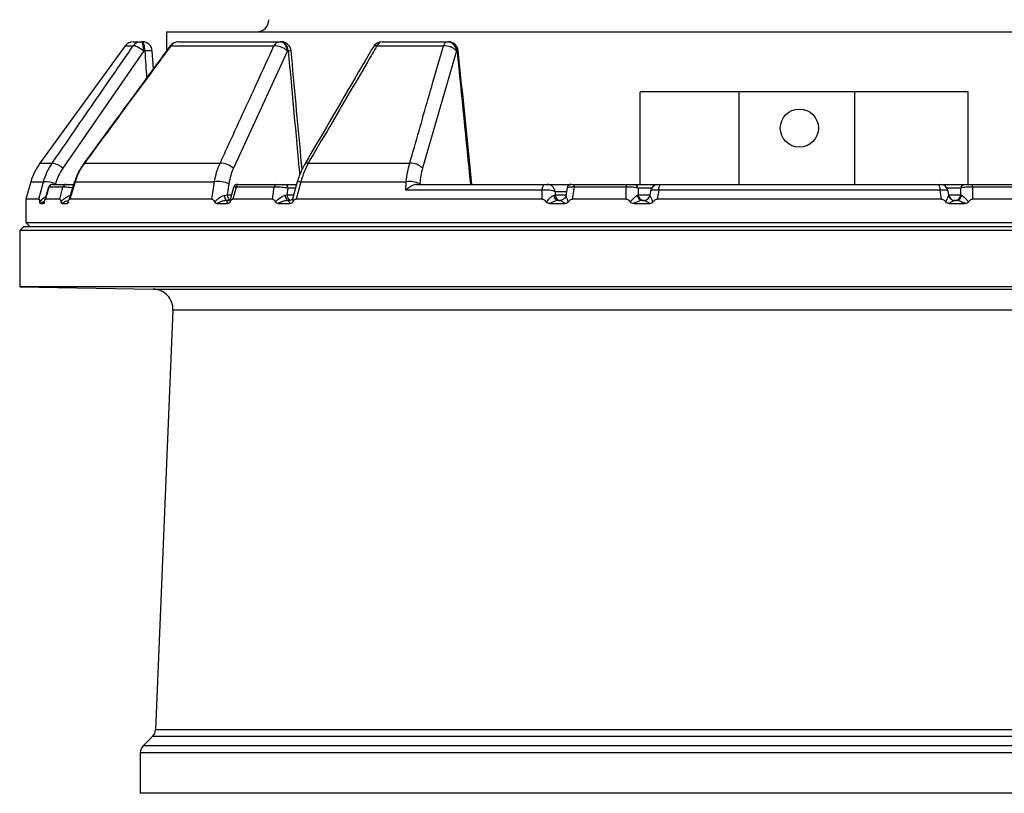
# Model space of a CAD drawing. Header units: millimetres. Extents: x 1358 to 2588, y 328 to 3881.
# Tile 3 of 8: x 1585 to 2075, y 1520 to 1905. Entities that reach past the tile are written whole.
import ezdxf

# ---------------------------------------------------------------- set-up
doc = ezdxf.new("R2010")
doc.units = ezdxf.units.MM

msp = doc.modelspace()

# ---------------------------------------------------------------- linework, layer by layer
at = {"color": 7, "linetype": 'Continuous', "lineweight": 25}
for p, q in [((1657.68, 1899.23), (1657.68, 1889.56)), ((1657.68, 1899.23), (1972.68, 1899.23)), ((1972.68, 1899.23), (2287.68, 1899.23)), ((1637.18, 1892.17), (1594.74, 1833.75)), ((1641.23, 1894.23), (1645.13, 1894.23)), ((1645.13, 1894.23), (1645.68, 1894.23)), ((1659.89, 1892.17), (1711.21, 1892.17)), ((1663.66, 1894.23), (1714.37, 1894.23)), ((1714.37, 1894.23), (1714.77, 1894.23)), ((1762.45, 1892.17), (1795.56, 1892.17)), ((1764.99, 1894.23), (1797.69, 1894.23)), ((1797.69, 1894.23), (1797.98, 1894.23)), ((1646.42, 1889.67), (1606.09, 1831.25)), ((1646.97, 1889.67), (1646.42, 1889.67)), ((1651.24, 1880.81), (1650.67, 1889.55)), ((1717.89, 1889.67), (1691.01, 1831.25)), ((1718.29, 1889.67), (1717.89, 1889.67)), ((1802.01, 1889.67), (1785.14, 1831.25)), ((1802.29, 1889.67), (1802.01, 1889.67)), ((1893.44, 1823.23), (1893.44, 1869.23)), ((1942.68, 1869.23), (1893.44, 1869.23)), ((1942.68, 1823.23), (1942.68, 1869.23)), ((2056.67, 1869.23), (1942.68, 1869.23)), ((2000.11, 1869.23), (2000.11, 1823.23)), ((2056.67, 1823.23), (2056.67, 1869.23)), ((1616.87, 1833.75), (1684.4, 1833.75)), ((1728.27, 1833.75), (1778.76, 1833.75)), ((1590.22, 1824.55), (1587.68, 1815.89)), ((1594.23, 1815.89), (1596.55, 1824.55)), ((1601.1, 1823.23), (1608, 1823.23)), ((1611.92, 1824.68), (1608.91, 1815.04)), ((1612.28, 1824.55), (1609.57, 1815.89)), ((1612.28, 1824.55), (1681.6, 1824.55)), ((1680.3, 1815.89), (1681.6, 1824.55)), ((1688.78, 1823.58), (1687.93, 1817.97)), ((1693.76, 1823.23), (1712.61, 1823.23)), ((1716.77, 1823.23), (1722.44, 1823.23)), ((1722.79, 1824.51), (1720.59, 1816.49)), ((1724.58, 1824.55), (1722.2, 1815.89)), ((1724.58, 1824.55), (1777.07, 1824.55)), ((1776.77, 1820.36), (1777.07, 1824.55)), ((1782.37, 1823.23), (1845.96, 1823.23)), ((1783.84, 1823.58), (1783.81, 1823.23)), ((1847.24, 1823.23), (1858.97, 1823.23)), ((1859.21, 1823.23), (1859.14, 1823.23)), ((1859.39, 1823.23), (1860.65, 1823.23)), ((1860.68, 1823.23), (1860.68, 1823.23)), ((1861.16, 1823.23), (1886.91, 1823.23)), ((1890.44, 1823.23), (1902.53, 1823.23)), ((1903.37, 1823.23), (2041.98, 1823.23)), ((2041.6, 1823.23), (2041.6, 1823.23)), ((2042.83, 1823.23), (2054.91, 1823.23)), ((2058.44, 1823.23), (2084.19, 1823.23)), ((1599.08, 1821.83), (1597.16, 1815.49)), ((1599.23, 1821.79), (1597.44, 1815.89)), ((1606.16, 1821.79), (1599.23, 1821.79)), ((1604.64, 1815.89), (1606.16, 1821.79)), ((1686.53, 1817.71), (1687.93, 1817.97)), ((1691.04, 1821.76), (1689.53, 1816.12)), ((1692.36, 1821.79), (1690.78, 1815.89)), ((1711.31, 1821.79), (1692.36, 1821.79)), ((1710.46, 1815.89), (1711.31, 1821.79)), ((1716.79, 1817.8), (1717.69, 1817.97)), ((1718.18, 1821.41), (1717.69, 1817.97)), ((1844.68, 1820.36), (1776.77, 1820.36)), ((1844.72, 1815.89), (1844.68, 1820.36)), ((1850.42, 1817.71), (1851.1, 1817.97)), ((1851.09, 1819.58), (1851.1, 1817.97)), ((1857.12, 1821.56), (1856.5, 1817.7)), ((1860.6, 1821.79), (1859.65, 1815.89)), ((1886.48, 1821.79), (1860.6, 1821.79)), ((1886.54, 1815.89), (1886.48, 1821.79)), ((1892, 1817.8), (1892.4, 1817.97)), ((1892.37, 1821.41), (1892.4, 1817.97)), ((1898.6, 1819.9), (1898.25, 1817.72)), ((1902.67, 1820.36), (1901.94, 1815.89)), ((2042.68, 1820.36), (1902.67, 1820.36)), ((2043.42, 1815.89), (2042.68, 1820.36)), ((2047.06, 1817.76), (2046.72, 1819.87)), ((2052.96, 1817.97), (2052.99, 1821.41)), ((2052.96, 1817.97), (2053.36, 1817.8)), ((2058.87, 1821.79), (2058.81, 1815.89)), ((2084.76, 1821.79), (2058.87, 1821.79)), ((1587.68, 1815.89), (1587.68, 1804.23)), ((1594.23, 1815.89), (1587.68, 1815.89)), ((1594.97, 1813.75), (1596.59, 1813.75)), ((1604.64, 1815.89), (1597.44, 1815.89)), ((1605.8, 1813.75), (1608.29, 1813.75)), ((1680.3, 1815.89), (1609.57, 1815.89)), ((1682.86, 1813.75), (1688.16, 1813.75)), ((1687.87, 1815.23), (1688.34, 1815.23)), ((1710.46, 1815.89), (1690.78, 1815.89)), ((1713.31, 1813.75), (1719.25, 1813.75)), ((1718.41, 1815.23), (1718.94, 1815.23)), ((1719.29, 1815.23), (1718.41, 1815.23)), ((1844.72, 1815.89), (1722.2, 1815.89)), ((1848.4, 1813.75), (1855.96, 1813.75)), ((1852.89, 1815.23), (1853.57, 1815.23)), ((1853.22, 1815.23), (1852.89, 1815.23)), ((1886.54, 1815.89), (1859.65, 1815.89)), ((1890.32, 1813.75), (1898.11, 1813.75)), ((1894.64, 1815.23), (1895.34, 1815.23)), ((1895.12, 1815.23), (1894.64, 1815.23)), ((1898.33, 1817.75), (1898.29, 1817.71)), ((2043.42, 1815.89), (1901.94, 1815.89)), ((2047.07, 1817.71), (2047.03, 1817.75)), ((2047.25, 1813.75), (2055.04, 1813.75)), ((2050.01, 1815.23), (2050.03, 1815.23)), ((2050.02, 1815.23), (2050.71, 1815.23)), ((2050.71, 1815.23), (2050.32, 1815.23)), ((2085.7, 1815.89), (2058.81, 1815.89)), ((1587.68, 1804.23), (1589.68, 1802.23)), ((1587.68, 1804.23), (2357.68, 1804.23)), ((1586.68, 1802.23), (1584.68, 1800.23)), ((1584.68, 1800.23), (1584.68, 1772.23)), ((1972.68, 1800.23), (1584.68, 1800.23)), ((1586.68, 1802.23), (1972.68, 1802.23)), ((1972.68, 1802.23), (2358.68, 1802.23)), ((2360.68, 1800.23), (1972.68, 1800.23)), ((1584.68, 1772.23), (1651.14, 1771.07)), ((2360.08, 1772.23), (1584.68, 1772.23)), ((1660.96, 1760.66), (1652.29, 1551.72)), ((1650.83, 1548.39), (1646.14, 1543.7)), ((1644.68, 1540.16), (1644.68, 1520.05))]:
    msp.add_line(p, q, dxfattribs=at)
at = {"color": 1, "linetype": 'Continuous', "lineweight": 25}
for p, q in [((1637.18, 1892.17), (1641.13, 1892.17)), ((1594.74, 1833.75), (1600.82, 1833.75)), ((1590.22, 1824.55), (1596.55, 1824.55)), ((1602.56, 1823.58), (1602.47, 1823.23)), ((1599.23, 1821.79), (1599.17, 1821.81)), ((1687.93, 1817.97), (1690.02, 1817.97)), ((1717.69, 1817.97), (1721, 1817.97)), ((1721.94, 1821.41), (1718.18, 1821.41)), ((1856.8, 1819.58), (1851.09, 1819.58)), ((1851.1, 1817.97), (1856.55, 1817.97)), ((1899.22, 1821.41), (1892.37, 1821.41)), ((1892.4, 1817.97), (1898.29, 1817.97)), ((2052.99, 1821.41), (2046.13, 1821.41)), ((2047.03, 1817.97), (2052.96, 1817.97)), ((1596.59, 1813.75), (1596.92, 1814.22)), ((1651.14, 1771.07), (2293.53, 1771.07)), ((2283.53, 1760.66), (1660.96, 1760.66)), ((2294.52, 1548.39), (1650.83, 1548.39)), ((2293.06, 1551.72), (1652.29, 1551.72)), ((2299.21, 1543.7), (1646.14, 1543.7)), ((2300.68, 1540.16), (1644.68, 1540.16)), ((2300.68, 1520.05), (1644.68, 1520.05))]:
    msp.add_line(p, q, dxfattribs=at)
at = {"color": 7, "linetype": 'Continuous', "lineweight": 25, "flags": 128}
for points in [[(1646.42, 1889.67), (1645.6, 1890.25), (1644.77, 1890.79), (1643.95, 1891.27), (1643.18, 1891.66), (1642.48, 1891.96), (1641.9, 1892.15), (1641.44, 1892.22), (1641.13, 1892.17)], [(1646.42, 1889.67), (1646.37, 1890.58), (1646.29, 1891.44), (1646.16, 1892.23), (1646, 1892.92), (1645.81, 1893.48), (1645.6, 1893.89), (1645.37, 1894.15), (1645.13, 1894.23)], [(1646.97, 1889.67), (1646.93, 1890.58), (1646.84, 1891.44), (1646.71, 1892.23), (1646.55, 1892.92), (1646.36, 1893.48), (1646.15, 1893.89), (1645.92, 1894.15), (1645.68, 1894.23)], [(1717.89, 1889.67), (1717.77, 1890.58), (1717.54, 1891.44), (1717.2, 1892.23), (1716.76, 1892.92), (1716.23, 1893.48), (1715.65, 1893.89), (1715.02, 1894.15), (1714.37, 1894.23)], [(1718.29, 1889.67), (1718.18, 1890.58), (1717.94, 1891.44), (1717.6, 1892.23), (1717.16, 1892.92), (1716.64, 1893.48), (1716.05, 1893.89), (1715.42, 1894.15), (1714.77, 1894.23)], [(1844.68, 1820.36), (1844.76, 1820.96), (1844.86, 1821.51), (1845, 1822.01), (1845.16, 1822.43), (1845.34, 1822.78), (1845.54, 1823.03), (1845.75, 1823.18), (1845.96, 1823.23)], [(1860.6, 1821.79), (1860.63, 1822.09), (1860.68, 1822.37), (1860.74, 1822.62), (1860.81, 1822.83), (1860.89, 1823), (1860.98, 1823.13), (1861.07, 1823.21), (1861.16, 1823.23)], [(1686.53, 1817.71), (1686.59, 1817.21), (1686.69, 1816.73), (1686.83, 1816.3), (1686.99, 1815.93), (1687.19, 1815.63), (1687.4, 1815.41), (1687.63, 1815.28), (1687.87, 1815.23)], [(1716.79, 1817.8), (1716.86, 1817.28), (1716.98, 1816.79), (1717.14, 1816.35), (1717.34, 1815.96), (1717.58, 1815.65), (1717.84, 1815.42), (1718.12, 1815.28), (1718.41, 1815.23)], [(1895.34, 1815.23), (1895.33, 1815.23), (1895.33, 1815.23), (1895.85, 1815.28), (1896.37, 1815.42), (1896.84, 1815.64), (1897.27, 1815.95), (1897.65, 1816.33), (1897.94, 1816.76), (1898.16, 1817.25), (1898.29, 1817.76)]]:
    msp.add_lwpolyline(points, dxfattribs=at)
at = {"color": 1, "linetype": 'Continuous', "lineweight": 25, "flags": 128}
for points in [[(1659.63, 1892.2), (1659.68, 1892.22), (1659.89, 1892.17)], [(1616.65, 1833.77), (1616.68, 1833.79), (1616.87, 1833.75)], [(1612.04, 1824.64), (1612.07, 1824.63), (1612.28, 1824.55)], [(1722.87, 1824.47), (1722.88, 1824.49), (1723.04, 1824.59), (1723.38, 1824.64), (1723.91, 1824.63), (1724.58, 1824.55)]]:
    msp.add_lwpolyline(points, dxfattribs=at)
at = {"color": 7, "linetype": 'Continuous', "lineweight": 25}
msp.add_circle((1972.68, 1851.23), 9.5, dxfattribs=at)
for centre, radius, start, end in [((1702.68, 1905.23), 6, 270, 0), ((1641.23, 1889.23), 5, 90, 144), ((1645.14, 1889.31), 4.92, 90.0978, 144.4518), ((1645.68, 1889.23), 5, 3.683, 90), ((1663.66, 1889.23), 5, 90, 143.5824), ((1663.71, 1889.66), 4.57, 90.6255, 146.6871), ((1714.55, 1890.52), 3.72, 92.7654, 153.5862), ((1711.68, 1883.26), 8.92, 45.8971, 92.9877), ((1714.77, 1889.23), 5, 5.2796, 90), ((1764.99, 1889.23), 5, 90, 149.6575), ((1765.33, 1891.22), 3.03, 96.5381, 161.6925), ((1798.18, 1891.59), 2.69, 100.4448, 167.5201), ((1796.21, 1884.29), 7.9, 42.8366, 94.7375), ((1797.37, 1889.61), 4.63, 0.7143, 86.0531), ((1797.98, 1889.23), 5, 5.7422, 90), ((1797.66, 1889.61), 4.63, 0.7142, 86.0531), ((1619.01, 1816.12), 30, 144, 163.6707), ((1599.43, 1824.02), 9.83, 47.3328, 81.8464), ((1684.77, 1824.74), 9.02, 46.1873, 92.3154), ((1779.35, 1825.86), 7.91, 42.903, 94.3086), ((1597.25, 1809.78), 14.79, 68.9585, 92.6987), ((1601.02, 1821.23), 2, 89.9943, 162.931), ((1601.11, 1821.28), 1.96, 90.4791, 164.6228), ((1608.03, 1821.31), 1.93, 90.8399, 165.302), ((1683.13, 1808.87), 15.76, 69.0233, 95.5758), ((1692.99, 1821.23), 2, 89.9965, 164.858), ((1693.96, 1821.63), 1.61, 97.1733, 174.1944), ((1712.86, 1821.69), 1.56, 99.1644, 176.2045), ((1716.46, 1821.53), 1.73, 355.7454, 79.5678), ((1778.59, 1811.09), 13.55, 67.2346, 96.4523), ((1847.18, 1819.31), 3.92, 3.9145, 89.104), ((1859.1, 1821.23), 2, 89.9978, 170.7974), ((1888.25, 1822.05), 1.79, 138.4639, 188.112), ((1890.41, 1821.27), 1.96, 3.9164, 89.1022), ((1902.58, 1819.23), 4, 90.0014, 170.7365), ((1906.73, 1820.89), 4.1, 145.1283, 187.4931), ((2038.62, 1820.89), 4.1, 352.5069, 34.8717), ((2042.78, 1819.23), 4, 9.2519, 90.0001), ((2054.94, 1821.27), 1.96, 90.8978, 176.0836), ((2057.1, 1822.05), 1.79, 351.888, 41.5361), ((1854.03, 1818.17), 2.94, 183.913, 269.1043), ((1895.33, 1818.17), 2.94, 183.913, 269.1043), ((2050.02, 1818.17), 2.94, 270.8957, 356.087), ((1853.1, 1817.91), 2.69, 184.3059, 265.6106), ((1894.78, 1818.02), 2.79, 184.5941, 267.11), ((1895.34, 1818.22), 2.99, 269.9979, 297.7214), ((2050.03, 1818.23), 3, 189.0048, 269.9959), ((2050.02, 1818.22), 2.99, 234.8087, 270.0037), ((2050.57, 1818.02), 2.79, 272.89, 355.4059), ((1650.96, 1761.07), 10, 357.6264, 89), ((1647.3, 1551.92), 5, 315, 357.6264), ((1649.68, 1540.16), 5, 135, 180)]:
    msp.add_arc(centre, radius, start, end, dxfattribs=at)
at = {"color": 1, "linetype": 'Continuous', "lineweight": 25}
for centre, radius, start, end in [((1761.88, 1890.59), 1.68, 70.1803, 135.9621), ((1648.51, 1879.6), 10.19, 77.7559, 98.6977), ((1719.11, 1884.41), 5.32, 83.0852, 98.8182), ((1811.41, 1799.55), 90.58, 95.3602, 95.7805), ((1727.74, 1832.22), 1.62, 71.0459, 136.9291), ((1691.06, 1817.99), 3.13, 180.3451, 231.9196), ((1720.45, 1817.84), 2.76, 177.2216, 247.4715), ((1895.34, 1818.23), 3, 297.7189, 350.0268), ((2050.02, 1818.23), 3, 189.9865, 234.8151)]:
    msp.add_arc(centre, radius, start, end, dxfattribs=at)
for centre, major_axis, ratio, start_param, end_param in [((1899.14, 4785.01), (-125.49, 5516.4), 0.067633, 2.121808, 2.12469), ((1771.77, 4785.01), (-342.1, 5516.39), 0.049347, 2.120286, 2.133488)]:
    msp.add_ellipse(centre, major_axis=major_axis, ratio=ratio, start_param=start_param, end_param=end_param, dxfattribs=at)
at = {"color": 7, "linetype": 'Continuous', "lineweight": 25}
msp.add_ellipse((1714.51, 5230.68), major_axis=(-438.73, 5783.36), ratio=0.034827, start_param=2.184053, end_param=2.198197, dxfattribs=at)
for points, knots in [([(1600.82, 1833.75), (1602.66, 1836.43), (1611.88, 1849.82), (1625.31, 1869.29), (1636.92, 1886.08), (1641.13, 1892.17)], [0, 0, 0, 0, 0.137358, 0.68679, 1, 1, 1, 1]), ([(1659.63, 1892.2), (1657.31, 1889.06), (1642.95, 1869.6), (1628.65, 1850.1), (1616.67, 1833.76)], [0, 0, 0, 0, 0.161733, 1, 1, 1, 1]), ([(1659.89, 1892.17), (1657.91, 1889.5), (1648.05, 1876.14), (1633.71, 1856.67), (1621.36, 1839.86), (1616.87, 1833.75)], [0, 0, 0, 0, 0.137358, 0.686791, 1, 1, 1, 1]), ([(1684.4, 1833.75), (1685.63, 1836.43), (1691.76, 1849.82), (1700.69, 1869.29), (1708.41, 1886.08), (1711.21, 1892.17)], [0, 0, 0, 0, 0.137357, 0.68679, 1, 1, 1, 1]), ([(1760.67, 1891.76), (1758.83, 1888.61), (1747.44, 1869.16), (1736.09, 1849.66), (1726.57, 1833.32)], [0, 0, 0, 0, 0.161726, 1, 1, 1, 1]), ([(1762.45, 1892.17), (1760.88, 1889.5), (1753.04, 1876.14), (1741.65, 1856.67), (1731.83, 1839.86), (1728.27, 1833.75)], [0, 0, 0, 0, 0.137358, 0.686791, 1, 1, 1, 1]), ([(1778.76, 1833.75), (1779.53, 1836.44), (1783.39, 1849.88), (1788.99, 1869.36), (1793.82, 1886.13), (1795.56, 1892.17)], [0, 0, 0, 0, 0.13798, 0.689906, 1, 1, 1, 1]), ([(1725.22, 1830.77), (1725.03, 1832.77), (1723.2, 1852.41), (1721.38, 1872.05), (1719.75, 1889.69)], [0, 0, 0, 0, 0.101986, 1, 1, 1, 1]), ([(1809.66, 1823.23), (1809.21, 1827.76), (1806.96, 1849.92), (1804.73, 1872.09), (1802.95, 1889.73)], [0, 0, 0, 0, 0.204201, 1, 1, 1, 1]), ([(1596.55, 1824.55), (1597.06, 1826.16), (1598.09, 1829.42), (1599.9, 1832.3), (1600.82, 1833.75)], [0, 0, 0, 0, 0.492649, 1, 1, 1, 1]), ([(1616.66, 1833.76), (1616.12, 1833), (1615, 1831.39), (1613.6, 1828.73), (1612.6, 1826.45), (1612.19, 1825.04), (1612.07, 1824.63)], [0, 0, 0, 0, 0.273079, 0.572814, 0.875888, 1, 1, 1, 1]), ([(1616.87, 1833.75), (1615.93, 1832.34), (1614.03, 1829.47), (1612.87, 1826.21), (1612.28, 1824.55)], [0, 0, 0, 0, 0.492649, 1, 1, 1, 1]), ([(1681.6, 1824.55), (1681.92, 1826.16), (1682.56, 1829.42), (1683.78, 1832.3), (1684.4, 1833.75)], [0, 0, 0, 0, 0.492648, 1, 1, 1, 1]), ([(1726.57, 1833.32), (1726.13, 1832.54), (1725.22, 1830.9), (1724.08, 1828.19), (1723.28, 1826.01), (1722.97, 1824.73), (1722.9, 1824.46)], [0, 0, 0, 0, 0.2846005, 0.5985645, 0.9147687, 1, 1, 1, 1]), ([(1728.27, 1833.75), (1727.53, 1832.34), (1726.04, 1829.47), (1725.07, 1826.21), (1724.58, 1824.55)], [0, 0, 0, 0, 0.492649, 1, 1, 1, 1]), ([(1777.07, 1824.55), (1777.24, 1826.16), (1777.59, 1829.42), (1778.36, 1832.29), (1778.76, 1833.75)], [0, 0, 0, 0, 0.49263, 1, 1, 1, 1]), ([(1606.09, 1831.25), (1605.35, 1830.07), (1603.85, 1827.68), (1602.99, 1824.96), (1602.56, 1823.58)], [0, 0, 0, 0, 0.492682, 1, 1, 1, 1]), ([(1691.01, 1831.25), (1690.52, 1830.07), (1689.54, 1827.68), (1689.03, 1824.96), (1688.78, 1823.58)], [0, 0, 0, 0, 0.492682, 1, 1, 1, 1]), ([(1785.14, 1831.25), (1784.84, 1830.07), (1784.23, 1827.68), (1783.97, 1824.96), (1783.84, 1823.58)], [0, 0, 0, 0, 0.492636, 1, 1, 1, 1]), ([(1608, 1823.23), (1608.02, 1823.23), (1608.05, 1823.23), (1608.11, 1823.23), (1608.18, 1823.23), (1608.26, 1823.23), (1608.35, 1823.23), (1608.44, 1823.23), (1608.63, 1823.23), (1608.94, 1823.23), (1609.43, 1823.23), (1609.96, 1823.23), (1610.44, 1823.23), (1610.82, 1823.23), (1611.11, 1823.23), (1611.39, 1823.23), (1611.58, 1823.23), (1611.68, 1823.23)], [0, 0, 0, 0, 0.036141, 0.071976, 0.107622, 0.143198, 0.178824, 0.214619, 0.250701, 0.375166, 0.500292, 0.62459, 0.749917, 0.812387, 0.874546, 0.936912, 1, 1, 1, 1]), ([(1693.24, 1823.23), (1693.29, 1823.23), (1693.42, 1823.23), (1693.64, 1823.23), (1693.76, 1823.23)], [0, 0, 0, 0, 0.4070971, 1, 1, 1, 1]), ([(1712.61, 1823.23), (1712.66, 1823.23), (1712.74, 1823.23), (1712.87, 1823.23), (1713, 1823.23), (1713.14, 1823.23), (1713.29, 1823.23), (1713.44, 1823.23), (1713.72, 1823.23), (1714.14, 1823.23), (1714.72, 1823.23), (1715.29, 1823.23), (1715.75, 1823.23), (1716.09, 1823.23), (1716.33, 1823.23), (1716.56, 1823.23), (1716.7, 1823.23), (1716.77, 1823.23)], [0, 0, 0, 0, 0.036141, 0.071976, 0.107622, 0.143198, 0.178824, 0.214619, 0.250701, 0.375166, 0.500292, 0.62459, 0.749917, 0.812387, 0.874546, 0.936912, 1, 1, 1, 1]), ([(1782.37, 1823.23), (1781.94, 1823.18), (1780.95, 1823.07), (1779.14, 1822.2), (1777.73, 1821.21), (1776.94, 1820.51), (1776.78, 1820.36), (1776.77, 1820.36)], [0, 0, 0, 0, 0.231623, 0.521969, 0.89872, 0.997873, 1, 1, 1, 1]), ([(1845.96, 1823.23), (1846.09, 1823.23), (1846.23, 1823.23), (1846.5, 1823.23), (1846.64, 1823.23), (1846.87, 1823.23), (1846.98, 1823.23), (1847.15, 1823.23), (1847.21, 1823.23), (1847.24, 1823.23)], [0, 0, 0, 0, 0.25, 0.25, 0.5, 0.5, 0.75, 0.75, 1, 1, 1, 1]), ([(1860, 1823.23), (1860.05, 1823.23), (1860.21, 1823.23), (1860.63, 1823.23), (1860.98, 1823.23), (1861.16, 1823.23)], [0, 0, 0, 0, 0.182302, 0.590956, 1, 1, 1, 1]), ([(1886.91, 1823.23), (1886.97, 1823.23), (1887.08, 1823.23), (1887.24, 1823.23), (1887.4, 1823.23), (1887.57, 1823.23), (1887.73, 1823.23), (1887.9, 1823.23), (1888.19, 1823.23), (1888.62, 1823.23), (1889.13, 1823.23), (1889.59, 1823.23), (1889.9, 1823.23), (1890.11, 1823.23), (1890.25, 1823.23), (1890.36, 1823.23), (1890.42, 1823.23), (1890.44, 1823.23)], [0, 0, 0, 0, 0.036141, 0.071976, 0.107622, 0.143198, 0.178824, 0.214619, 0.250701, 0.375166, 0.500292, 0.62459, 0.749917, 0.812387, 0.874546, 0.936912, 1, 1, 1, 1]), ([(1902.59, 1823.23), (1902.59, 1823.23), (1902.57, 1823.23), (1902.64, 1823.23), (1902.81, 1823.23), (1903.06, 1823.23), (1903.27, 1823.23), (1903.37, 1823.23)], [0, 0, 0, 0, 0.041981, 0.28584, 0.523732, 0.761888, 1, 1, 1, 1]), ([(2041.98, 1823.23), (2042.07, 1823.23), (2042.25, 1823.23), (2042.51, 1823.23), (2042.7, 1823.23), (2042.79, 1823.23), (2042.77, 1823.23), (2042.77, 1823.23)], [0, 0, 0, 0, 0.1893507, 0.432484, 0.6865777, 0.9495747, 1, 1, 1, 1]), ([(2054.91, 1823.23), (2054.93, 1823.23), (2054.96, 1823.23), (2055.01, 1823.23), (2055.08, 1823.23), (2055.15, 1823.23), (2055.23, 1823.23), (2055.31, 1823.23), (2055.48, 1823.23), (2055.77, 1823.23), (2056.23, 1823.23), (2056.74, 1823.23), (2057.2, 1823.23), (2057.58, 1823.23), (2057.87, 1823.23), (2058.16, 1823.23), (2058.35, 1823.23), (2058.44, 1823.23)], [0, 0, 0, 0, 0.036267, 0.072224, 0.107969, 0.143596, 0.179203, 0.21489, 0.250752, 0.376042, 0.500305, 0.625425, 0.749885, 0.812686, 0.874882, 0.937108, 1, 1, 1, 1]), ([(1718.18, 1821.41), (1717.73, 1821.47), (1716.83, 1821.59), (1715.11, 1821.73), (1713.39, 1821.81), (1712.11, 1821.82), (1711.5, 1821.8), (1711.31, 1821.79)], [0, 0, 0, 0, 0.2282487, 0.4588084, 0.6840068, 0.9010821, 1, 1, 1, 1]), ([(1851.09, 1819.58), (1850.88, 1819.71), (1850.46, 1819.96), (1849.17, 1820.25), (1847.61, 1820.41), (1846.04, 1820.45), (1845.09, 1820.38), (1844.68, 1820.36)], [0, 0, 0, 0, 0.212026, 0.427402, 0.638477, 0.841884, 1, 1, 1, 1]), ([(1892.37, 1821.41), (1892.16, 1821.47), (1891.74, 1821.59), (1890.46, 1821.73), (1888.91, 1821.81), (1887.52, 1821.82), (1886.73, 1821.8), (1886.48, 1821.79)], [0, 0, 0, 0, 0.228246, 0.45881, 0.68401, 0.901083, 1, 1, 1, 1]), ([(2058.87, 1821.79), (2058.34, 1821.8), (2057.26, 1821.82), (2055.68, 1821.78), (2054.32, 1821.67), (2053.41, 1821.54), (2053.11, 1821.45), (2052.99, 1821.41)], [0, 0, 0, 0, 0.212747, 0.425181, 0.637261, 0.853834, 1, 1, 1, 1]), ([(1594.23, 1815.89), (1594.27, 1815.86), (1594.36, 1815.79), (1594.5, 1815.26), (1594.59, 1814.74), (1594.63, 1814.43)], [0, 0, 0, 0, 0.2338714, 0.5482525, 1, 1, 1, 1]), ([(1594.97, 1813.75), (1594.92, 1813.76), (1594.83, 1813.79), (1594.71, 1814.03), (1594.66, 1814.3), (1594.63, 1814.43)], [0, 0, 0, 0, 0.411337, 0.7281, 1, 1, 1, 1]), ([(1596.98, 1814.45), (1596.95, 1814.33), (1596.9, 1814.07), (1596.77, 1813.8), (1596.66, 1813.77), (1596.59, 1813.75)], [0, 0, 0, 0, 0.256502, 0.511785, 1, 1, 1, 1]), ([(1596.98, 1814.45), (1597.01, 1814.62), (1597.07, 1815.01), (1597.19, 1815.5), (1597.32, 1815.83), (1597.4, 1815.87), (1597.44, 1815.89)], [0, 0, 0, 0, 0.247098, 0.56027, 0.827293, 1, 1, 1, 1]), ([(1604.64, 1815.89), (1604.7, 1815.86), (1604.84, 1815.8), (1605.06, 1815.29), (1605.19, 1814.77), (1605.26, 1814.45)], [0, 0, 0, 0, 0.231738, 0.535709, 1, 1, 1, 1]), ([(1605.8, 1813.75), (1605.72, 1813.76), (1605.57, 1813.79), (1605.38, 1814.03), (1605.3, 1814.32), (1605.26, 1814.45)], [0, 0, 0, 0, 0.41217, 0.7214304, 1, 1, 1, 1]), ([(1608.86, 1814.43), (1608.82, 1814.31), (1608.74, 1814.05), (1608.54, 1813.8), (1608.39, 1813.77), (1608.29, 1813.75)], [0, 0, 0, 0, 0.2662301, 0.5312031, 1, 1, 1, 1]), ([(1608.86, 1814.43), (1608.91, 1814.63), (1609.02, 1815.05), (1609.21, 1815.55), (1609.4, 1815.84), (1609.52, 1815.87), (1609.57, 1815.89)], [0, 0, 0, 0, 0.28937, 0.597332, 0.852872, 1, 1, 1, 1]), ([(1680.3, 1815.89), (1680.44, 1815.86), (1680.76, 1815.79), (1681.25, 1815.26), (1681.54, 1814.74), (1681.71, 1814.43)], [0, 0, 0, 0, 0.233872, 0.548254, 1, 1, 1, 1]), ([(1681.71, 1814.43), (1682.24, 1814.99), (1683.22, 1816.01), (1684.88, 1817.22), (1685.99, 1817.55), (1686.53, 1817.71)], [0, 0, 0, 0, 0.379358, 0.701292, 1, 1, 1, 1]), ([(1682.86, 1813.75), (1682.68, 1813.76), (1682.37, 1813.79), (1681.96, 1814.03), (1681.79, 1814.3), (1681.71, 1814.43)], [0, 0, 0, 0, 0.4113315, 0.7281021, 1, 1, 1, 1]), ([(1687.87, 1815.23), (1687.27, 1815.18), (1686.03, 1815.06), (1684.32, 1814.46), (1683.31, 1813.97), (1682.86, 1813.75)], [0, 0, 0, 0, 0.340166, 0.706468, 1, 1, 1, 1]), ([(1688.16, 1813.75), (1688.08, 1813.91), (1687.84, 1814.41), (1687.72, 1815.05), (1688.15, 1815.18), (1688.34, 1815.23)], [0, 0, 0, 0, 0.215049, 0.662837, 1, 1, 1, 1]), ([(1689.36, 1814.45), (1689.28, 1814.33), (1689.13, 1814.07), (1688.71, 1813.8), (1688.37, 1813.77), (1688.16, 1813.75)], [0, 0, 0, 0, 0.256507, 0.51179, 1, 1, 1, 1]), ([(1689.56, 1816.16), (1689.55, 1816.11), (1689.52, 1816.01), (1689.18, 1815.54), (1688.69, 1815.26), (1688.35, 1815.23), (1688.35, 1815.23), (1688.35, 1815.23)], [0, 0, 0, 0, 0.204858, 0.482981, 0.767238, 0.983982, 1, 1, 1, 1]), ([(1689.36, 1814.45), (1689.45, 1814.62), (1689.65, 1815.01), (1690.01, 1815.5), (1690.41, 1815.83), (1690.67, 1815.87), (1690.78, 1815.89)], [0, 0, 0, 0, 0.247096, 0.560266, 0.827287, 1, 1, 1, 1]), ([(1710.46, 1815.89), (1710.61, 1815.86), (1710.95, 1815.8), (1711.5, 1815.29), (1711.81, 1814.77), (1711.99, 1814.45)], [0, 0, 0, 0, 0.231747, 0.535709, 1, 1, 1, 1]), ([(1711.99, 1814.45), (1712.44, 1814.92), (1713.44, 1815.96), (1715.09, 1817.25), (1716.28, 1817.63), (1716.79, 1817.8)], [0, 0, 0, 0, 0.313571, 0.705341, 1, 1, 1, 1]), ([(1713.31, 1813.75), (1713.11, 1813.76), (1712.76, 1813.79), (1712.29, 1814.03), (1712.09, 1814.32), (1711.99, 1814.45)], [0, 0, 0, 0, 0.41217, 0.721425, 1, 1, 1, 1]), ([(1718.41, 1815.23), (1717.83, 1815.18), (1716.47, 1815.05), (1714.72, 1814.41), (1713.66, 1813.91), (1713.31, 1813.75)], [0, 0, 0, 0, 0.337163, 0.784951, 1, 1, 1, 1]), ([(1719.25, 1813.75), (1719.1, 1813.97), (1718.78, 1814.46), (1718.54, 1815.06), (1718.81, 1815.18), (1718.94, 1815.23)], [0, 0, 0, 0, 0.293532, 0.659834, 1, 1, 1, 1]), ([(1720.7, 1816.56), (1720.7, 1816.56), (1720.69, 1816.48), (1720.51, 1816.06), (1720, 1815.54), (1719.35, 1815.26), (1719.07, 1815.24), (1718.96, 1815.24)], [0, 0, 0, 0, 0.029621, 0.263998, 0.541767, 0.815835, 1, 1, 1, 1]), ([(1720.57, 1814.43), (1720.48, 1814.31), (1720.3, 1814.05), (1719.83, 1813.8), (1719.47, 1813.77), (1719.25, 1813.75)], [0, 0, 0, 0, 0.266223, 0.531199, 1, 1, 1, 1]), ([(1720.57, 1814.43), (1720.69, 1814.63), (1720.94, 1815.05), (1721.38, 1815.55), (1721.82, 1815.84), (1722.1, 1815.87), (1722.2, 1815.89)], [0, 0, 0, 0, 0.289366, 0.597332, 0.852863, 1, 1, 1, 1]), ([(1844.72, 1815.89), (1844.91, 1815.86), (1845.37, 1815.79), (1846.09, 1815.26), (1846.5, 1814.74), (1846.75, 1814.43)], [0, 0, 0, 0, 0.23387, 0.548253, 1, 1, 1, 1]), ([(1846.75, 1814.43), (1847.21, 1814.99), (1848.07, 1816.01), (1849.36, 1817.22), (1850.07, 1817.55), (1850.42, 1817.71)], [0, 0, 0, 0, 0.379357, 0.701291, 1, 1, 1, 1]), ([(1848.4, 1813.75), (1848.15, 1813.76), (1847.7, 1813.79), (1847.11, 1814.03), (1846.86, 1814.3), (1846.75, 1814.43)], [0, 0, 0, 0, 0.411337, 0.728097, 1, 1, 1, 1]), ([(1852.89, 1815.23), (1852.44, 1815.18), (1851.5, 1815.06), (1849.91, 1814.46), (1848.87, 1813.97), (1848.4, 1813.75)], [0, 0, 0, 0, 0.34017, 0.706467, 1, 1, 1, 1]), ([(1855.34, 1815.85), (1855.13, 1815.71), (1854.71, 1815.41), (1854.07, 1815.24), (1853.69, 1815.25), (1853.57, 1815.25)], [0, 0, 0, 0, 0.393154, 0.816318, 1, 1, 1, 1]), ([(1855.96, 1813.75), (1855.72, 1813.91), (1854.99, 1814.41), (1854, 1815.05), (1853.7, 1815.18), (1853.57, 1815.23)], [0, 0, 0, 0, 0.215046, 0.662831, 1, 1, 1, 1]), ([(1856.49, 1817.71), (1856.48, 1817.63), (1856.44, 1817.26), (1856.13, 1816.64), (1855.74, 1816.08), (1855.41, 1815.89), (1855.34, 1815.85)], [0, 0, 0, 0, 0.114915, 0.495067, 0.90007, 1, 1, 1, 1]), ([(1857.66, 1814.45), (1857.55, 1814.33), (1857.33, 1814.07), (1856.74, 1813.8), (1856.27, 1813.77), (1855.96, 1813.75)], [0, 0, 0, 0, 0.256501, 0.511786, 1, 1, 1, 1]), ([(1856.53, 1817.8), (1856.54, 1817.63), (1856.54, 1817.25), (1857.01, 1815.96), (1857.46, 1814.92), (1857.66, 1814.45)], [0, 0, 0, 0, 0.294661, 0.68643, 1, 1, 1, 1]), ([(1857.66, 1814.45), (1857.79, 1814.62), (1858.07, 1815.01), (1858.58, 1815.5), (1859.14, 1815.83), (1859.51, 1815.87), (1859.65, 1815.89)], [0, 0, 0, 0, 0.247098, 0.560268, 0.827292, 1, 1, 1, 1]), ([(1886.54, 1815.89), (1886.74, 1815.86), (1887.2, 1815.8), (1887.92, 1815.29), (1888.33, 1814.77), (1888.58, 1814.45)], [0, 0, 0, 0, 0.231738, 0.535708, 1, 1, 1, 1]), ([(1888.58, 1814.45), (1888.95, 1814.92), (1889.79, 1815.96), (1891.01, 1817.25), (1891.7, 1817.63), (1892, 1817.8)], [0, 0, 0, 0, 0.313568, 0.705337, 1, 1, 1, 1]), ([(1890.32, 1813.75), (1890.05, 1813.76), (1889.59, 1813.79), (1888.96, 1814.03), (1888.7, 1814.32), (1888.58, 1814.45)], [0, 0, 0, 0, 0.412167, 0.721431, 1, 1, 1, 1]), ([(1894.64, 1815.23), (1894.23, 1815.18), (1893.27, 1815.05), (1891.69, 1814.41), (1890.66, 1813.91), (1890.32, 1813.75)], [0, 0, 0, 0, 0.337165, 0.784952, 1, 1, 1, 1]), ([(1898.11, 1813.75), (1897.76, 1813.97), (1896.97, 1814.46), (1895.91, 1815.06), (1895.53, 1815.18), (1895.34, 1815.23)], [0, 0, 0, 0, 0.293533, 0.659828, 1, 1, 1, 1]), ([(1899.83, 1814.43), (1899.71, 1814.31), (1899.48, 1814.05), (1898.88, 1813.8), (1898.41, 1813.77), (1898.11, 1813.75)], [0, 0, 0, 0, 0.266229, 0.531202, 1, 1, 1, 1]), ([(1898.29, 1817.71), (1898.35, 1817.55), (1898.47, 1817.22), (1899.05, 1816.01), (1899.55, 1814.99), (1899.83, 1814.43)], [0, 0, 0, 0, 0.298709, 0.620644, 1, 1, 1, 1]), ([(1899.83, 1814.43), (1899.99, 1814.64), (1900.32, 1815.06), (1900.9, 1815.55), (1901.46, 1815.84), (1901.81, 1815.87), (1901.94, 1815.89)], [0, 0, 0, 0, 0.2938604, 0.6007253, 0.8549387, 1, 1, 1, 1]), ([(2043.42, 1815.89), (2043.62, 1815.86), (2044.1, 1815.79), (2044.85, 1815.26), (2045.28, 1814.74), (2045.53, 1814.43)], [0, 0, 0, 0, 0.2338714, 0.5482525, 1, 1, 1, 1]), ([(2045.53, 1814.43), (2045.8, 1814.99), (2046.31, 1816.01), (2046.88, 1817.22), (2047.01, 1817.55), (2047.07, 1817.71)], [0, 0, 0, 0, 0.379356, 0.701291, 1, 1, 1, 1]), ([(2047.25, 1813.75), (2046.99, 1813.76), (2046.52, 1813.79), (2045.91, 1814.03), (2045.65, 1814.3), (2045.53, 1814.43)], [0, 0, 0, 0, 0.411337, 0.7281, 1, 1, 1, 1]), ([(2050.02, 1815.23), (2049.83, 1815.18), (2049.44, 1815.06), (2048.38, 1814.46), (2047.6, 1813.97), (2047.25, 1813.75)], [0, 0, 0, 0, 0.340172, 0.706467, 1, 1, 1, 1]), ([(2055.04, 1813.75), (2054.7, 1813.91), (2053.66, 1814.41), (2052.08, 1815.05), (2051.13, 1815.18), (2050.71, 1815.23)], [0, 0, 0, 0, 0.215048, 0.662835, 1, 1, 1, 1]), ([(2053.36, 1817.8), (2053.65, 1817.63), (2054.35, 1817.25), (2055.57, 1815.96), (2056.41, 1814.92), (2056.78, 1814.45)], [0, 0, 0, 0, 0.294663, 0.686432, 1, 1, 1, 1]), ([(2056.78, 1814.45), (2056.67, 1814.33), (2056.44, 1814.07), (2055.84, 1813.8), (2055.35, 1813.77), (2055.04, 1813.75)], [0, 0, 0, 0, 0.256502, 0.511785, 1, 1, 1, 1]), ([(2056.78, 1814.45), (2056.91, 1814.62), (2057.2, 1815.01), (2057.72, 1815.5), (2058.29, 1815.83), (2058.67, 1815.87), (2058.81, 1815.89)], [0, 0, 0, 0, 0.247098, 0.56027, 0.827293, 1, 1, 1, 1])]:
    msp.add_open_spline(points, degree=3, knots=knots, dxfattribs=at)
at = {"color": 1, "linetype": 'Continuous', "lineweight": 25}
for points, knots in [([(1610.93, 1821.54), (1610.78, 1821.55), (1610.05, 1821.63), (1608.76, 1821.73), (1607.35, 1821.81), (1606.52, 1821.82), (1606.25, 1821.8), (1606.16, 1821.79)], [0, 0, 0, 0, 0.073093, 0.350008, 0.620482, 0.881196, 1, 1, 1, 1]), ([(1692.36, 1821.79), (1692.04, 1821.8), (1691.4, 1821.82), (1691.03, 1821.79), (1691.09, 1821.75), (1691.1, 1821.75)], [0, 0, 0, 0, 0.4512289, 0.9017953, 1, 1, 1, 1]), ([(1860.6, 1821.79), (1860.1, 1821.8), (1859.1, 1821.82), (1857.98, 1821.77), (1857.26, 1821.68), (1857.19, 1821.59), (1857.16, 1821.55)], [0, 0, 0, 0, 0.260513, 0.520645, 0.780336, 1, 1, 1, 1]), ([(1902.67, 1820.36), (1902.16, 1820.39), (1901.13, 1820.45), (1899.86, 1820.39), (1899.01, 1820.22), (1898.61, 1820.04), (1898.66, 1819.91), (1898.67, 1819.9)], [0, 0, 0, 0, 0.243273, 0.486767, 0.727979, 0.971915, 1, 1, 1, 1]), ([(2046.67, 1819.87), (2046.69, 1819.89), (2046.75, 1820.05), (2046.28, 1820.25), (2045.31, 1820.41), (2044.03, 1820.45), (2043.09, 1820.38), (2042.68, 1820.36)], [0, 0, 0, 0, 0.054889, 0.313219, 0.566385, 0.810354, 1, 1, 1, 1]), ([(1594.63, 1814.43), (1595.1, 1814.97), (1595.95, 1815.97), (1597.02, 1816.94), (1597.65, 1817.15), (1597.67, 1817.15)], [0, 0, 0, 0, 0.533777, 0.986759, 1, 1, 1, 1]), ([(1597.04, 1814.82), (1596.67, 1814.69), (1595.87, 1814.4), (1595.28, 1813.98), (1594.97, 1813.75)], [0, 0, 0, 0, 0.471878, 1, 1, 1, 1]), ([(1605.26, 1814.45), (1605.66, 1814.92), (1606.56, 1815.96), (1608.06, 1817.17), (1609.28, 1817.53), (1609.72, 1817.65)], [0, 0, 0, 0, 0.338587, 0.761612, 1, 1, 1, 1]), ([(1608.91, 1815.04), (1608.79, 1815.03), (1607.89, 1814.92), (1606.86, 1814.4), (1606.06, 1813.91), (1605.8, 1813.75)], [0, 0, 0, 0, 0.092415, 0.705548, 1, 1, 1, 1]), ([(1608.29, 1813.75), (1608.37, 1813.98), (1608.5, 1814.31), (1608.81, 1814.54), (1608.91, 1814.61)], [0, 0, 0, 0, 0.689861, 1, 1, 1, 1]), ([(1689.6, 1816.1), (1689.56, 1816.01), (1689.37, 1815.56), (1689.36, 1814.94), (1689.36, 1814.45)], [0, 0, 0, 0, 0.202802, 1, 1, 1, 1]), ([(1720.73, 1816.46), (1720.68, 1816.32), (1720.49, 1815.77), (1720.53, 1815.01), (1720.57, 1814.43)], [0, 0, 0, 0, 0.244324, 1, 1, 1, 1])]:
    msp.add_open_spline(points, degree=3, knots=knots, dxfattribs=at)

doc.saveas('drawing.dxf')
